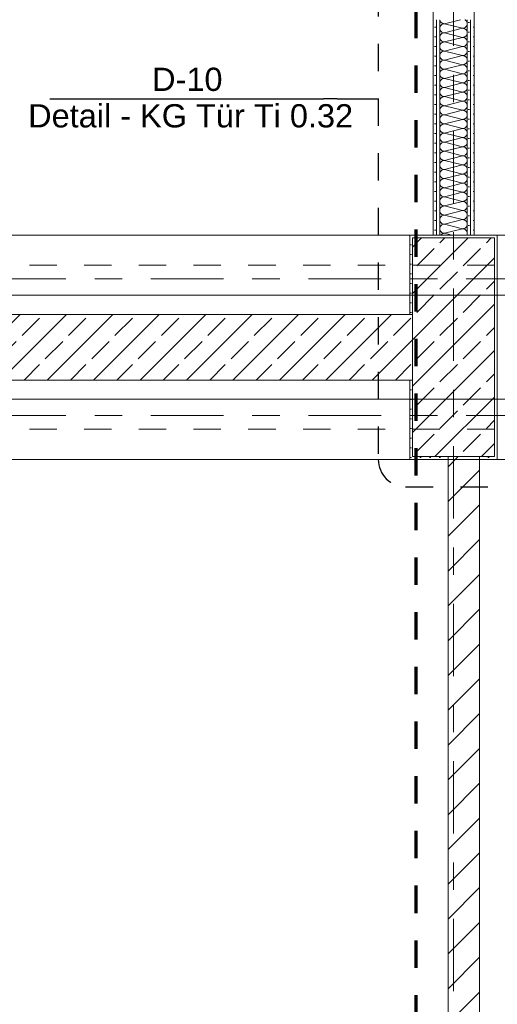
# Model space of a CAD drawing. Header units: metres. Extents: x -3.6 to 84.5, y -11 to 16.8.
# Tile 17 of 34: x 31.3 to 33.1, y 3.2 to 6.8. Entities that reach past the tile are written whole.
import ezdxf

# ---------------------------------------------------------------- set-up
doc = ezdxf.new("R2010")
doc.units = ezdxf.units.M
doc.header["$MEASUREMENT"] = 0
for name, pattern in [('Achse', [0.2, 0.1, -0.05, 0, -0.05]), ('Punktlinie eng', [0.0375, 0.0125, -0.025]), ('Strichlinie doppelt', [0.546806, 0.264583, -0.105833, 0.070556, -0.105833]), ('Strichlinie eng', [0.115, 0.075, -0.04]), ('Wipeout_Contour', [1, 0, -1])]:
    doc.linetypes.add(name, pattern=pattern)
for name, color, linetype in [('208 - Marker.Detail', 7, 'Continuous'), ('301 - Elemente.Linie', 7, 'Continuous'), ('451 - Universal.Achsen Raster', 7, 'Continuous'), ('605 - Struktur.Wand Innen', 7, 'Continuous'), ('607 - Struktur.Stütze', 7, 'Continuous'), ('608 - Struktur.Träger', 7, 'Continuous'), ('Neubau_606 - Struktur.Wand Innen Ausbau', 7, 'Continuous')]:
    doc.layers.add(name, color=color, linetype=linetype)
doc.styles.add('ERSTELLTER_STIL_2', font='txt')
pattern_1 = [(45, (0, 0), (-0.0848528, 0.0848528), []), (45, (-0.04243, 0.04243), (-0.0848528, 0.0848528), [0.09, -0.03])]
pattern_2 = [(45, (0, 0), (-0.01767767, 0.01767767), [0, -0.025])]

# ---------------------------------------------------------------- blocks, each defined once
blk = doc.blocks.new('*X1')
at = {"layer": 'Neubau_606 - Struktur.Wand Innen Ausbau', "color": 7, "linetype": 'Continuous', "lineweight": 5}
for p, q in [((32.8802, 6.798), (32.8803, 6.7967)), ((32.8803, 6.7967), (32.8813, 6.7936)), ((32.8813, 6.773), (32.8803, 6.7699)), ((32.8813, 6.7936), (32.8828, 6.7907)), ((32.8828, 6.7759), (32.8813, 6.773)), ((32.8828, 6.7907), (32.8849, 6.7882)), ((32.8849, 6.7785), (32.8828, 6.7759)), ((32.8849, 6.7882), (32.8874, 6.7861)), ((32.8874, 6.7805), (32.8849, 6.7785)), ((32.8874, 6.7861), (32.8903, 6.7846)), ((32.8903, 6.7821), (32.8874, 6.7805)), ((32.8903, 6.7846), (32.8934, 6.7837)), ((32.8934, 6.783), (32.8903, 6.7821)), ((32.8934, 6.7837), (32.8967, 6.7833)), ((32.8967, 6.7833), (32.8934, 6.783)), ((32.9553, 6.798), (32.8967, 6.7833)), ((32.9633, 6.7667), (32.8967, 6.7833)), ((32.9726, 6.7972), (32.9711, 6.798)), ((32.9751, 6.7951), (32.9726, 6.7972)), ((32.9726, 6.7695), (32.9751, 6.7715)), ((32.9772, 6.7926), (32.9751, 6.7951)), ((32.9751, 6.7715), (32.9772, 6.7741)), ((32.9787, 6.7897), (32.9772, 6.7926)), ((32.9772, 6.7741), (32.9787, 6.777)), ((32.9797, 6.7866), (32.9787, 6.7897)), ((32.9787, 6.777), (32.9797, 6.7801)), ((32.98, 6.7833), (32.9797, 6.7866)), ((32.9797, 6.7801), (32.98, 6.7833)), ((32.8803, 6.7699), (32.88, 6.7667)), ((32.88, 6.7667), (32.8803, 6.7634)), ((32.8803, 6.7366), (32.88, 6.7333)), ((32.8803, 6.7634), (32.8813, 6.7603)), ((32.8813, 6.7397), (32.8803, 6.7366)), ((32.8813, 6.7603), (32.8828, 6.7574)), ((32.8828, 6.7426), (32.8813, 6.7397)), ((32.8828, 6.7574), (32.8849, 6.7549)), ((32.8849, 6.7451), (32.8828, 6.7426)), ((32.8849, 6.7549), (32.8874, 6.7528)), ((32.8874, 6.7472), (32.8849, 6.7451)), ((32.8874, 6.7528), (32.8903, 6.7513)), ((32.8903, 6.7487), (32.8874, 6.7472)), ((32.8903, 6.7513), (32.8934, 6.7503)), ((32.8934, 6.7497), (32.8903, 6.7487)), ((32.8934, 6.7503), (32.8967, 6.75)), ((32.8967, 6.75), (32.8934, 6.7497)), ((32.9633, 6.7667), (32.8967, 6.75)), ((32.9633, 6.7333), (32.8967, 6.75)), ((32.9633, 6.7667), (32.9666, 6.767)), ((32.9666, 6.7663), (32.9633, 6.7667)), ((32.9666, 6.767), (32.9697, 6.7679)), ((32.9697, 6.7654), (32.9666, 6.7663)), ((32.9666, 6.7337), (32.9697, 6.7346)), ((32.9697, 6.7679), (32.9726, 6.7695)), ((32.9726, 6.7639), (32.9697, 6.7654)), ((32.9697, 6.7346), (32.9726, 6.7361)), ((32.9751, 6.7618), (32.9726, 6.7639)), ((32.9726, 6.7361), (32.9751, 6.7382)), ((32.9772, 6.7593), (32.9751, 6.7618)), ((32.9751, 6.7382), (32.9772, 6.7407)), ((32.9787, 6.7564), (32.9772, 6.7593)), ((32.9772, 6.7407), (32.9787, 6.7436)), ((32.9797, 6.7533), (32.9787, 6.7564)), ((32.9787, 6.7436), (32.9797, 6.7467)), ((32.98, 6.75), (32.9797, 6.7533)), ((32.9797, 6.7467), (32.98, 6.75)), ((32.88, 6.7333), (32.8803, 6.7301)), ((32.8803, 6.7033), (32.88, 6.7)), ((32.88, 6.7), (32.8803, 6.6967)), ((32.8803, 6.7301), (32.8813, 6.727)), ((32.8813, 6.7064), (32.8803, 6.7033)), ((32.8813, 6.727), (32.8828, 6.7241)), ((32.8828, 6.7093), (32.8813, 6.7064)), ((32.8828, 6.7241), (32.8849, 6.7215)), ((32.8849, 6.7118), (32.8828, 6.7093)), ((32.8849, 6.7215), (32.8874, 6.7195)), ((32.8874, 6.7139), (32.8849, 6.7118)), ((32.8874, 6.7195), (32.8903, 6.7179)), ((32.8903, 6.7154), (32.8874, 6.7139)), ((32.8903, 6.7179), (32.8934, 6.717)), ((32.8934, 6.7163), (32.8903, 6.7154)), ((32.8934, 6.717), (32.8967, 6.7167)), ((32.8967, 6.7167), (32.8934, 6.7163)), ((32.9633, 6.7333), (32.8967, 6.7167)), ((32.9633, 6.7), (32.8967, 6.7167)), ((32.9633, 6.7), (32.8967, 6.6833)), ((32.9633, 6.7333), (32.9666, 6.7337)), ((32.9666, 6.733), (32.9633, 6.7333)), ((32.9633, 6.7), (32.9666, 6.7003)), ((32.9666, 6.6997), (32.9633, 6.7)), ((32.9697, 6.7321), (32.9666, 6.733)), ((32.9666, 6.7003), (32.9697, 6.7013)), ((32.9697, 6.6987), (32.9666, 6.6997)), ((32.9726, 6.7305), (32.9697, 6.7321)), ((32.9697, 6.7013), (32.9726, 6.7028)), ((32.9726, 6.6972), (32.9697, 6.6987)), ((32.9751, 6.7285), (32.9726, 6.7305)), ((32.9726, 6.7028), (32.9751, 6.7049)), ((32.9772, 6.7259), (32.9751, 6.7285)), ((32.9751, 6.7049), (32.9772, 6.7074)), ((32.9787, 6.723), (32.9772, 6.7259)), ((32.9772, 6.7074), (32.9787, 6.7103)), ((32.9797, 6.7199), (32.9787, 6.723)), ((32.9787, 6.7103), (32.9797, 6.7134)), ((32.98, 6.7167), (32.9797, 6.7199)), ((32.9797, 6.7134), (32.98, 6.7167)), ((32.8803, 6.6699), (32.88, 6.6667)), ((32.88, 6.6667), (32.8803, 6.6634)), ((32.8803, 6.6967), (32.8813, 6.6936)), ((32.8813, 6.673), (32.8803, 6.6699)), ((32.8803, 6.6634), (32.8813, 6.6603)), ((32.8813, 6.6936), (32.8828, 6.6907)), ((32.8828, 6.6759), (32.8813, 6.673)), ((32.8828, 6.6907), (32.8849, 6.6882)), ((32.8849, 6.6785), (32.8828, 6.6759)), ((32.8849, 6.6882), (32.8874, 6.6861)), ((32.8874, 6.6805), (32.8849, 6.6785)), ((32.8874, 6.6861), (32.8903, 6.6846)), ((32.8903, 6.6821), (32.8874, 6.6805)), ((32.8903, 6.6846), (32.8934, 6.6837)), ((32.8934, 6.683), (32.8903, 6.6821)), ((32.8934, 6.6837), (32.8967, 6.6833)), ((32.8967, 6.6833), (32.8934, 6.683)), ((32.9633, 6.6667), (32.8967, 6.6833)), ((32.9633, 6.6667), (32.8967, 6.65)), ((32.9633, 6.6667), (32.9666, 6.667)), ((32.9666, 6.6663), (32.9633, 6.6667)), ((32.9666, 6.667), (32.9697, 6.6679)), ((32.9697, 6.6654), (32.9666, 6.6663)), ((32.9697, 6.6679), (32.9726, 6.6695)), ((32.9726, 6.6639), (32.9697, 6.6654)), ((32.9751, 6.6951), (32.9726, 6.6972)), ((32.9726, 6.6695), (32.9751, 6.6715)), ((32.9751, 6.6618), (32.9726, 6.6639)), ((32.9772, 6.6926), (32.9751, 6.6951)), ((32.9751, 6.6715), (32.9772, 6.6741)), ((32.9787, 6.6897), (32.9772, 6.6926)), ((32.9772, 6.6741), (32.9787, 6.677)), ((32.9797, 6.6866), (32.9787, 6.6897)), ((32.9787, 6.677), (32.9797, 6.6801)), ((32.98, 6.6833), (32.9797, 6.6866)), ((32.9797, 6.6801), (32.98, 6.6833)), ((32.8803, 6.6366), (32.88, 6.6333)), ((32.88, 6.6333), (32.8803, 6.6301)), ((32.8813, 6.6397), (32.8803, 6.6366)), ((32.8803, 6.6301), (32.8813, 6.627)), ((32.8813, 6.6603), (32.8828, 6.6574)), ((32.8828, 6.6426), (32.8813, 6.6397)), ((32.8813, 6.627), (32.8828, 6.6241)), ((32.8828, 6.6574), (32.8849, 6.6549)), ((32.8849, 6.6451), (32.8828, 6.6426)), ((32.8849, 6.6549), (32.8874, 6.6528)), ((32.8874, 6.6472), (32.8849, 6.6451)), ((32.8874, 6.6528), (32.8903, 6.6513)), ((32.8903, 6.6487), (32.8874, 6.6472)), ((32.8903, 6.6513), (32.8934, 6.6503)), ((32.8934, 6.6497), (32.8903, 6.6487)), ((32.8934, 6.6503), (32.8967, 6.65)), ((32.8967, 6.65), (32.8934, 6.6497)), ((32.9633, 6.6333), (32.8967, 6.65)), ((32.9633, 6.6333), (32.8967, 6.6167)), ((32.9633, 6.6333), (32.9666, 6.6337)), ((32.9666, 6.633), (32.9633, 6.6333)), ((32.9666, 6.6337), (32.9697, 6.6346)), ((32.9697, 6.6321), (32.9666, 6.633)), ((32.9697, 6.6346), (32.9726, 6.6361)), ((32.9726, 6.6305), (32.9697, 6.6321)), ((32.9726, 6.6361), (32.9751, 6.6382)), ((32.9751, 6.6285), (32.9726, 6.6305)), ((32.9772, 6.6593), (32.9751, 6.6618)), ((32.9751, 6.6382), (32.9772, 6.6407)), ((32.9772, 6.6259), (32.9751, 6.6285)), ((32.9787, 6.6564), (32.9772, 6.6593)), ((32.9772, 6.6407), (32.9787, 6.6436)), ((32.9797, 6.6533), (32.9787, 6.6564)), ((32.9787, 6.6436), (32.9797, 6.6467)), ((32.98, 6.65), (32.9797, 6.6533)), ((32.9797, 6.6467), (32.98, 6.65)), ((32.8803, 6.6033), (32.88, 6.6)), ((32.88, 6.6), (32.8803, 6.5967)), ((32.8813, 6.6064), (32.8803, 6.6033)), ((32.8803, 6.5967), (32.8813, 6.5936)), ((32.8828, 6.6093), (32.8813, 6.6064)), ((32.8813, 6.5936), (32.8828, 6.5907)), ((32.8828, 6.6241), (32.8849, 6.6215)), ((32.8849, 6.6118), (32.8828, 6.6093)), ((32.8828, 6.5907), (32.8849, 6.5882)), ((32.8849, 6.6215), (32.8874, 6.6195)), ((32.8874, 6.6139), (32.8849, 6.6118)), ((32.8874, 6.6195), (32.8903, 6.6179)), ((32.8903, 6.6154), (32.8874, 6.6139)), ((32.8903, 6.6179), (32.8934, 6.617)), ((32.8934, 6.6163), (32.8903, 6.6154)), ((32.8934, 6.617), (32.8967, 6.6167)), ((32.8967, 6.6167), (32.8934, 6.6163)), ((32.9633, 6.6), (32.8967, 6.6167)), ((32.9633, 6.6), (32.8967, 6.5833)), ((32.9633, 6.6), (32.9666, 6.6003)), ((32.9666, 6.5997), (32.9633, 6.6)), ((32.9666, 6.6003), (32.9697, 6.6013)), ((32.9697, 6.5987), (32.9666, 6.5997)), ((32.9697, 6.6013), (32.9726, 6.6028)), ((32.9726, 6.5972), (32.9697, 6.5987)), ((32.9726, 6.6028), (32.9751, 6.6049)), ((32.9751, 6.5951), (32.9726, 6.5972)), ((32.9751, 6.6049), (32.9772, 6.6074)), ((32.9772, 6.5926), (32.9751, 6.5951)), ((32.9787, 6.623), (32.9772, 6.6259)), ((32.9772, 6.6074), (32.9787, 6.6103)), ((32.9787, 6.5897), (32.9772, 6.5926)), ((32.9797, 6.6199), (32.9787, 6.623)), ((32.9787, 6.6103), (32.9797, 6.6134)), ((32.98, 6.6167), (32.9797, 6.6199)), ((32.9797, 6.6134), (32.98, 6.6167)), ((32.8803, 6.5699), (32.88, 6.5667)), ((32.88, 6.5667), (32.8803, 6.5634)), ((32.8813, 6.573), (32.8803, 6.5699)), ((32.8803, 6.5634), (32.8813, 6.5603)), ((32.8828, 6.5759), (32.8813, 6.573)), ((32.8813, 6.5603), (32.8828, 6.5574)), ((32.8849, 6.5785), (32.8828, 6.5759)), ((32.8828, 6.5574), (32.8849, 6.5549)), ((32.8849, 6.5882), (32.8874, 6.5861)), ((32.8874, 6.5805), (32.8849, 6.5785)), ((32.8849, 6.5549), (32.8874, 6.5528)), ((32.8874, 6.5861), (32.8903, 6.5846)), ((32.8903, 6.5821), (32.8874, 6.5805)), ((32.8903, 6.5846), (32.8934, 6.5837)), ((32.8934, 6.583), (32.8903, 6.5821)), ((32.8934, 6.5837), (32.8967, 6.5833)), ((32.8967, 6.5833), (32.8934, 6.583)), ((32.9633, 6.5667), (32.8967, 6.5833)), ((32.9633, 6.5667), (32.8967, 6.55)), ((32.9633, 6.5667), (32.9666, 6.567)), ((32.9666, 6.5663), (32.9633, 6.5667)), ((32.9666, 6.567), (32.9697, 6.5679)), ((32.9697, 6.5654), (32.9666, 6.5663)), ((32.9697, 6.5679), (32.9726, 6.5695)), ((32.9726, 6.5639), (32.9697, 6.5654)), ((32.9726, 6.5695), (32.9751, 6.5715)), ((32.9751, 6.5618), (32.9726, 6.5639)), ((32.9751, 6.5715), (32.9772, 6.5741)), ((32.9772, 6.5593), (32.9751, 6.5618)), ((32.9772, 6.5741), (32.9787, 6.577)), ((32.9787, 6.5564), (32.9772, 6.5593)), ((32.9797, 6.5866), (32.9787, 6.5897)), ((32.9787, 6.577), (32.9797, 6.5801)), ((32.9797, 6.5533), (32.9787, 6.5564)), ((32.98, 6.5833), (32.9797, 6.5866)), ((32.9797, 6.5801), (32.98, 6.5833)), ((32.8803, 6.5366), (32.88, 6.5333)), ((32.88, 6.5333), (32.8803, 6.5301)), ((32.8813, 6.5397), (32.8803, 6.5366)), ((32.8803, 6.5301), (32.8813, 6.527)), ((32.8828, 6.5426), (32.8813, 6.5397)), ((32.8813, 6.527), (32.8828, 6.5241)), ((32.8849, 6.5451), (32.8828, 6.5426)), ((32.8828, 6.5241), (32.8849, 6.5215)), ((32.8874, 6.5472), (32.8849, 6.5451)), ((32.8849, 6.5215), (32.8874, 6.5195)), ((32.8874, 6.5528), (32.8903, 6.5513)), ((32.8903, 6.5487), (32.8874, 6.5472)), ((32.8874, 6.5195), (32.8903, 6.5179)), ((32.8903, 6.5513), (32.8934, 6.5503)), ((32.8934, 6.5497), (32.8903, 6.5487)), ((32.8934, 6.5503), (32.8967, 6.55)), ((32.8967, 6.55), (32.8934, 6.5497)), ((32.9633, 6.5333), (32.8967, 6.55)), ((32.9633, 6.5333), (32.8967, 6.5167)), ((32.9633, 6.5333), (32.9666, 6.5337)), ((32.9666, 6.533), (32.9633, 6.5333)), ((32.9666, 6.5337), (32.9697, 6.5346)), ((32.9697, 6.5321), (32.9666, 6.533)), ((32.9697, 6.5346), (32.9726, 6.5361)), ((32.9726, 6.5305), (32.9697, 6.5321)), ((32.9726, 6.5361), (32.9751, 6.5382)), ((32.9751, 6.5285), (32.9726, 6.5305)), ((32.9751, 6.5382), (32.9772, 6.5407)), ((32.9772, 6.5259), (32.9751, 6.5285)), ((32.9772, 6.5407), (32.9787, 6.5436)), ((32.9787, 6.523), (32.9772, 6.5259)), ((32.9787, 6.5436), (32.9797, 6.5467)), ((32.9797, 6.5199), (32.9787, 6.523)), ((32.98, 6.55), (32.9797, 6.5533)), ((32.9797, 6.5467), (32.98, 6.55)), ((32.98, 6.5167), (32.9797, 6.5199)), ((32.8803, 6.5033), (32.88, 6.5)), ((32.88, 6.5), (32.8803, 6.4967)), ((32.8813, 6.5064), (32.8803, 6.5033)), ((32.8803, 6.4967), (32.8813, 6.4936)), ((32.8828, 6.5093), (32.8813, 6.5064)), ((32.8813, 6.4936), (32.8828, 6.4907)), ((32.8849, 6.5118), (32.8828, 6.5093)), ((32.8828, 6.4907), (32.8849, 6.4882)), ((32.8874, 6.5139), (32.8849, 6.5118)), ((32.8849, 6.4882), (32.8874, 6.4861)), ((32.8903, 6.5154), (32.8874, 6.5139)), ((32.8874, 6.4861), (32.8903, 6.4846)), ((32.8903, 6.4821), (32.8874, 6.4805)), ((32.8903, 6.5179), (32.8934, 6.517)), ((32.8934, 6.5163), (32.8903, 6.5154)), ((32.8903, 6.4846), (32.8934, 6.4837)), ((32.8934, 6.483), (32.8903, 6.4821)), ((32.8934, 6.517), (32.8967, 6.5167)), ((32.8967, 6.5167), (32.8934, 6.5163)), ((32.8934, 6.4837), (32.8967, 6.4833)), ((32.8967, 6.4833), (32.8934, 6.483)), ((32.9633, 6.5), (32.8967, 6.5167)), ((32.9633, 6.5), (32.8967, 6.4833)), ((32.9633, 6.4667), (32.8967, 6.4833)), ((32.9633, 6.5), (32.9666, 6.5003)), ((32.9666, 6.4997), (32.9633, 6.5)), ((32.9666, 6.5003), (32.9697, 6.5013)), ((32.9697, 6.4987), (32.9666, 6.4997)), ((32.9697, 6.5013), (32.9726, 6.5028)), ((32.9726, 6.4972), (32.9697, 6.4987)), ((32.9726, 6.5028), (32.9751, 6.5049)), ((32.9751, 6.4951), (32.9726, 6.4972)), ((32.9751, 6.5049), (32.9772, 6.5074)), ((32.9772, 6.4926), (32.9751, 6.4951)), ((32.9772, 6.5074), (32.9787, 6.5103)), ((32.9787, 6.4897), (32.9772, 6.4926)), ((32.9787, 6.5103), (32.9797, 6.5134)), ((32.9797, 6.4866), (32.9787, 6.4897)), ((32.9797, 6.5134), (32.98, 6.5167)), ((32.98, 6.4833), (32.9797, 6.4866)), ((32.9797, 6.4801), (32.98, 6.4833)), ((32.8803, 6.4699), (32.88, 6.4667)), ((32.88, 6.4667), (32.8803, 6.4634)), ((32.8813, 6.473), (32.8803, 6.4699)), ((32.8803, 6.4634), (32.8813, 6.4603)), ((32.8828, 6.4759), (32.8813, 6.473)), ((32.8813, 6.4603), (32.8828, 6.4574)), ((32.8849, 6.4785), (32.8828, 6.4759)), ((32.8828, 6.4574), (32.8849, 6.4549)), ((32.8874, 6.4805), (32.8849, 6.4785)), ((32.8849, 6.4549), (32.8874, 6.4528)), ((32.8874, 6.4472), (32.8849, 6.4451)), ((32.8874, 6.4528), (32.8903, 6.4513)), ((32.8903, 6.4487), (32.8874, 6.4472)), ((32.8903, 6.4513), (32.8934, 6.4503)), ((32.8934, 6.4497), (32.8903, 6.4487)), ((32.8934, 6.4503), (32.8967, 6.45)), ((32.8967, 6.45), (32.8934, 6.4497)), ((32.9633, 6.4667), (32.8967, 6.45)), ((32.9633, 6.4333), (32.8967, 6.45)), ((32.9633, 6.4667), (32.9666, 6.467)), ((32.9666, 6.4663), (32.9633, 6.4667)), ((32.9666, 6.467), (32.9697, 6.4679)), ((32.9697, 6.4654), (32.9666, 6.4663)), ((32.9697, 6.4679), (32.9726, 6.4695)), ((32.9726, 6.4639), (32.9697, 6.4654)), ((32.9726, 6.4695), (32.9751, 6.4715)), ((32.9751, 6.4618), (32.9726, 6.4639)), ((32.9751, 6.4715), (32.9772, 6.4741)), ((32.9772, 6.4593), (32.9751, 6.4618)), ((32.9772, 6.4741), (32.9787, 6.477)), ((32.9787, 6.4564), (32.9772, 6.4593)), ((32.9787, 6.477), (32.9797, 6.4801)), ((32.9797, 6.4533), (32.9787, 6.4564)), ((32.9787, 6.4436), (32.9797, 6.4467)), ((32.98, 6.45), (32.9797, 6.4533)), ((32.9797, 6.4467), (32.98, 6.45)), ((32.8803, 6.4366), (32.88, 6.4333)), ((32.88, 6.4333), (32.8803, 6.4301)), ((32.8813, 6.4397), (32.8803, 6.4366)), ((32.8803, 6.4301), (32.8813, 6.427)), ((32.8828, 6.4426), (32.8813, 6.4397)), ((32.8813, 6.427), (32.8828, 6.4241)), ((32.8849, 6.4451), (32.8828, 6.4426)), ((32.8828, 6.4241), (32.8849, 6.4215)), ((32.8849, 6.4118), (32.8828, 6.4093)), ((32.8849, 6.4215), (32.8874, 6.4195)), ((32.8874, 6.4139), (32.8849, 6.4118)), ((32.8874, 6.4195), (32.8903, 6.4179)), ((32.8903, 6.4154), (32.8874, 6.4139)), ((32.8903, 6.4179), (32.8934, 6.417)), ((32.8934, 6.4163), (32.8903, 6.4154)), ((32.8934, 6.417), (32.8967, 6.4167)), ((32.8967, 6.4167), (32.8934, 6.4163)), ((32.9633, 6.4333), (32.8967, 6.4167)), ((32.9633, 6.4), (32.8967, 6.4167)), ((32.9633, 6.4333), (32.9666, 6.4337)), ((32.9666, 6.433), (32.9633, 6.4333)), ((32.9666, 6.4337), (32.9697, 6.4346)), ((32.9697, 6.4321), (32.9666, 6.433)), ((32.9697, 6.4346), (32.9726, 6.4361)), ((32.9726, 6.4305), (32.9697, 6.4321)), ((32.9726, 6.4361), (32.9751, 6.4382)), ((32.9751, 6.4285), (32.9726, 6.4305)), ((32.9751, 6.4382), (32.9772, 6.4407)), ((32.9772, 6.4259), (32.9751, 6.4285)), ((32.9772, 6.4407), (32.9787, 6.4436)), ((32.9787, 6.423), (32.9772, 6.4259)), ((32.9772, 6.4074), (32.9787, 6.4103)), ((32.9797, 6.4199), (32.9787, 6.423)), ((32.9787, 6.4103), (32.9797, 6.4134)), ((32.98, 6.4167), (32.9797, 6.4199)), ((32.9797, 6.4134), (32.98, 6.4167)), ((32.8803, 6.4033), (32.88, 6.4)), ((32.88, 6.4), (32.8803, 6.3967)), ((32.8813, 6.4064), (32.8803, 6.4033)), ((32.8803, 6.3967), (32.8813, 6.3936)), ((32.8828, 6.4093), (32.8813, 6.4064)), ((32.8813, 6.3936), (32.8828, 6.3907)), ((32.8828, 6.3759), (32.8813, 6.373)), ((32.8828, 6.3907), (32.8849, 6.3882)), ((32.8849, 6.3785), (32.8828, 6.3759)), ((32.8849, 6.3882), (32.8874, 6.3861)), ((32.8874, 6.3805), (32.8849, 6.3785)), ((32.8874, 6.3861), (32.8903, 6.3846)), ((32.8903, 6.3821), (32.8874, 6.3805)), ((32.8903, 6.3846), (32.8934, 6.3837)), ((32.8934, 6.383), (32.8903, 6.3821)), ((32.8934, 6.3837), (32.8967, 6.3833)), ((32.8967, 6.3833), (32.8934, 6.383)), ((32.9633, 6.4), (32.8967, 6.3833)), ((32.9633, 6.3667), (32.8967, 6.3833)), ((32.9633, 6.4), (32.9666, 6.4003)), ((32.9666, 6.3997), (32.9633, 6.4)), ((32.9666, 6.4003), (32.9697, 6.4013)), ((32.9697, 6.3987), (32.9666, 6.3997)), ((32.9697, 6.4013), (32.9726, 6.4028)), ((32.9726, 6.3972), (32.9697, 6.3987)), ((32.9726, 6.4028), (32.9751, 6.4049)), ((32.9751, 6.3951), (32.9726, 6.3972)), ((32.9751, 6.4049), (32.9772, 6.4074)), ((32.9772, 6.3926), (32.9751, 6.3951)), ((32.9751, 6.3715), (32.9772, 6.3741)), ((32.9787, 6.3897), (32.9772, 6.3926)), ((32.9772, 6.3741), (32.9787, 6.377)), ((32.9797, 6.3866), (32.9787, 6.3897)), ((32.9787, 6.377), (32.9797, 6.3801)), ((32.98, 6.3833), (32.9797, 6.3866)), ((32.9797, 6.3801), (32.98, 6.3833)), ((32.8803, 6.3699), (32.88, 6.3667)), ((32.88, 6.3667), (32.8803, 6.3634)), ((32.8813, 6.373), (32.8803, 6.3699)), ((32.8803, 6.3634), (32.8813, 6.3603)), ((32.8813, 6.3397), (32.8803, 6.3366)), ((32.8813, 6.3603), (32.8828, 6.3574)), ((32.8828, 6.3426), (32.8813, 6.3397)), ((32.8828, 6.3574), (32.8849, 6.3549)), ((32.8849, 6.3451), (32.8828, 6.3426)), ((32.8849, 6.3549), (32.8874, 6.3528)), ((32.8874, 6.3472), (32.8849, 6.3451)), ((32.8874, 6.3528), (32.8903, 6.3513)), ((32.8903, 6.3487), (32.8874, 6.3472)), ((32.8903, 6.3513), (32.8934, 6.3503)), ((32.8934, 6.3497), (32.8903, 6.3487)), ((32.8934, 6.3503), (32.8967, 6.35)), ((32.8967, 6.35), (32.8934, 6.3497)), ((32.9633, 6.3667), (32.8967, 6.35)), ((32.9633, 6.3333), (32.8967, 6.35)), ((32.9633, 6.3667), (32.9666, 6.367)), ((32.9666, 6.3663), (32.9633, 6.3667)), ((32.9666, 6.367), (32.9697, 6.3679)), ((32.9697, 6.3654), (32.9666, 6.3663)), ((32.9697, 6.3679), (32.9726, 6.3695)), ((32.9726, 6.3639), (32.9697, 6.3654)), ((32.9726, 6.3695), (32.9751, 6.3715)), ((32.9751, 6.3618), (32.9726, 6.3639)), ((32.9726, 6.3361), (32.9751, 6.3382)), ((32.9772, 6.3593), (32.9751, 6.3618)), ((32.9751, 6.3382), (32.9772, 6.3407)), ((32.9787, 6.3564), (32.9772, 6.3593)), ((32.9772, 6.3407), (32.9787, 6.3436)), ((32.9797, 6.3533), (32.9787, 6.3564)), ((32.9787, 6.3436), (32.9797, 6.3467)), ((32.98, 6.35), (32.9797, 6.3533)), ((32.9797, 6.3467), (32.98, 6.35)), ((32.8803, 6.3366), (32.88, 6.3333)), ((32.88, 6.3333), (32.8803, 6.3301)), ((32.8803, 6.3033), (32.88, 6.3)), ((32.8803, 6.3301), (32.8813, 6.327)), ((32.8813, 6.3064), (32.8803, 6.3033)), ((32.8813, 6.327), (32.8828, 6.3241)), ((32.8828, 6.3093), (32.8813, 6.3064)), ((32.8828, 6.3241), (32.8849, 6.3215)), ((32.8849, 6.3118), (32.8828, 6.3093)), ((32.8849, 6.3215), (32.8874, 6.3195)), ((32.8874, 6.3139), (32.8849, 6.3118)), ((32.8874, 6.3195), (32.8903, 6.3179)), ((32.8903, 6.3154), (32.8874, 6.3139)), ((32.8903, 6.3179), (32.8934, 6.317)), ((32.8934, 6.3163), (32.8903, 6.3154)), ((32.8934, 6.317), (32.8967, 6.3167)), ((32.8967, 6.3167), (32.8934, 6.3163)), ((32.9633, 6.3333), (32.8967, 6.3167)), ((32.9633, 6.3), (32.8967, 6.3167)), ((32.9633, 6.3333), (32.9666, 6.3337)), ((32.9666, 6.333), (32.9633, 6.3333)), ((32.9666, 6.3337), (32.9697, 6.3346)), ((32.9697, 6.3321), (32.9666, 6.333)), ((32.9697, 6.3346), (32.9726, 6.3361)), ((32.9726, 6.3305), (32.9697, 6.3321)), ((32.9697, 6.3013), (32.9726, 6.3028)), ((32.9751, 6.3285), (32.9726, 6.3305)), ((32.9726, 6.3028), (32.9751, 6.3049)), ((32.9772, 6.3259), (32.9751, 6.3285)), ((32.9751, 6.3049), (32.9772, 6.3074)), ((32.9787, 6.323), (32.9772, 6.3259)), ((32.9772, 6.3074), (32.9787, 6.3103)), ((32.9797, 6.3199), (32.9787, 6.323)), ((32.9787, 6.3103), (32.9797, 6.3134)), ((32.98, 6.3167), (32.9797, 6.3199)), ((32.9797, 6.3134), (32.98, 6.3167)), ((32.88, 6.3), (32.8803, 6.2967)), ((32.8803, 6.2699), (32.88, 6.2667)), ((32.88, 6.2667), (32.8803, 6.2634)), ((32.8803, 6.2967), (32.8813, 6.2936)), ((32.8813, 6.273), (32.8803, 6.2699)), ((32.8813, 6.2936), (32.8828, 6.2907)), ((32.8828, 6.2759), (32.8813, 6.273)), ((32.8828, 6.2907), (32.8849, 6.2882)), ((32.8849, 6.2785), (32.8828, 6.2759)), ((32.8849, 6.2882), (32.8874, 6.2861)), ((32.8874, 6.2805), (32.8849, 6.2785)), ((32.8874, 6.2861), (32.8903, 6.2846)), ((32.8903, 6.2821), (32.8874, 6.2805)), ((32.8903, 6.2846), (32.8934, 6.2837)), ((32.8934, 6.283), (32.8903, 6.2821)), ((32.8934, 6.2837), (32.8967, 6.2833)), ((32.8967, 6.2833), (32.8934, 6.283)), ((32.9633, 6.3), (32.8967, 6.2833)), ((32.9633, 6.2667), (32.8967, 6.2833)), ((32.9633, 6.2667), (32.8967, 6.25)), ((32.9633, 6.3), (32.9666, 6.3003)), ((32.9666, 6.2997), (32.9633, 6.3)), ((32.9633, 6.2667), (32.9666, 6.267)), ((32.9666, 6.2663), (32.9633, 6.2667)), ((32.9666, 6.3003), (32.9697, 6.3013)), ((32.9697, 6.2987), (32.9666, 6.2997)), ((32.9666, 6.267), (32.9697, 6.2679)), ((32.9697, 6.2654), (32.9666, 6.2663)), ((32.9726, 6.2972), (32.9697, 6.2987)), ((32.9697, 6.2679), (32.9726, 6.2695)), ((32.9751, 6.2951), (32.9726, 6.2972)), ((32.9726, 6.2695), (32.9751, 6.2715)), ((32.9772, 6.2926), (32.9751, 6.2951)), ((32.9751, 6.2715), (32.9772, 6.2741)), ((32.9787, 6.2897), (32.9772, 6.2926)), ((32.9772, 6.2741), (32.9787, 6.277)), ((32.9797, 6.2866), (32.9787, 6.2897)), ((32.9787, 6.277), (32.9797, 6.2801)), ((32.98, 6.2833), (32.9797, 6.2866)), ((32.9797, 6.2801), (32.98, 6.2833)), ((32.8803, 6.2366), (32.88, 6.2333)), ((32.88, 6.2333), (32.8803, 6.2301)), ((32.8803, 6.2634), (32.8813, 6.2603)), ((32.8813, 6.2397), (32.8803, 6.2366)), ((32.8803, 6.2301), (32.8813, 6.227)), ((32.8813, 6.2603), (32.8828, 6.2574)), ((32.8828, 6.2426), (32.8813, 6.2397)), ((32.8828, 6.2574), (32.8849, 6.2549)), ((32.8849, 6.2451), (32.8828, 6.2426)), ((32.8849, 6.2549), (32.8874, 6.2528)), ((32.8874, 6.2472), (32.8849, 6.2451)), ((32.8874, 6.2528), (32.8903, 6.2513)), ((32.8903, 6.2487), (32.8874, 6.2472)), ((32.8903, 6.2513), (32.8934, 6.2503)), ((32.8934, 6.2497), (32.8903, 6.2487)), ((32.8934, 6.2503), (32.8967, 6.25)), ((32.8967, 6.25), (32.8934, 6.2497)), ((32.9633, 6.2333), (32.8967, 6.25)), ((32.9633, 6.2333), (32.8967, 6.2167)), ((32.9633, 6.2333), (32.9666, 6.2337)), ((32.9666, 6.233), (32.9633, 6.2333)), ((32.9666, 6.2337), (32.9697, 6.2346)), ((32.9697, 6.2321), (32.9666, 6.233)), ((32.9726, 6.2639), (32.9697, 6.2654)), ((32.9697, 6.2346), (32.9726, 6.2361)), ((32.9726, 6.2305), (32.9697, 6.2321)), ((32.9751, 6.2618), (32.9726, 6.2639)), ((32.9726, 6.2361), (32.9751, 6.2382)), ((32.9751, 6.2285), (32.9726, 6.2305)), ((32.9772, 6.2593), (32.9751, 6.2618)), ((32.9751, 6.2382), (32.9772, 6.2407)), ((32.9787, 6.2564), (32.9772, 6.2593)), ((32.9772, 6.2407), (32.9787, 6.2436)), ((32.9797, 6.2533), (32.9787, 6.2564)), ((32.9787, 6.2436), (32.9797, 6.2467)), ((32.98, 6.25), (32.9797, 6.2533)), ((32.9797, 6.2467), (32.98, 6.25)), ((32.8803, 6.2033), (32.88, 6.2)), ((32.88, 6.2), (32.8803, 6.1967)), ((32.8813, 6.2064), (32.8803, 6.2033)), ((32.8803, 6.1967), (32.8813, 6.1936)), ((32.8813, 6.227), (32.8828, 6.2241)), ((32.8828, 6.2093), (32.8813, 6.2064)), ((32.8828, 6.2241), (32.8849, 6.2215)), ((32.8849, 6.2118), (32.8828, 6.2093)), ((32.8849, 6.2215), (32.8874, 6.2195)), ((32.8874, 6.2139), (32.8849, 6.2118)), ((32.8874, 6.2195), (32.8903, 6.2179)), ((32.8903, 6.2154), (32.8874, 6.2139)), ((32.8903, 6.2179), (32.8934, 6.217)), ((32.8934, 6.2163), (32.8903, 6.2154)), ((32.8934, 6.217), (32.8967, 6.2167)), ((32.8967, 6.2167), (32.8934, 6.2163)), ((32.9633, 6.2), (32.8967, 6.2167)), ((32.9633, 6.2), (32.8967, 6.1833)), ((32.9633, 6.2), (32.9666, 6.2003)), ((32.9666, 6.1997), (32.9633, 6.2)), ((32.9666, 6.2003), (32.9697, 6.2013)), ((32.9697, 6.1987), (32.9666, 6.1997)), ((32.9697, 6.2013), (32.9726, 6.2028)), ((32.9726, 6.1972), (32.9697, 6.1987)), ((32.9726, 6.2028), (32.9751, 6.2049)), ((32.9751, 6.1951), (32.9726, 6.1972)), ((32.9772, 6.2259), (32.9751, 6.2285)), ((32.9751, 6.2049), (32.9772, 6.2074)), ((32.9772, 6.1926), (32.9751, 6.1951)), ((32.9787, 6.223), (32.9772, 6.2259)), ((32.9772, 6.2074), (32.9787, 6.2103)), ((32.9797, 6.2199), (32.9787, 6.223)), ((32.9787, 6.2103), (32.9797, 6.2134)), ((32.98, 6.2167), (32.9797, 6.2199)), ((32.9797, 6.2134), (32.98, 6.2167)), ((32.8803, 6.1699), (32.88, 6.1667)), ((32.88, 6.1667), (32.8803, 6.1634)), ((32.8813, 6.173), (32.8803, 6.1699)), ((32.8803, 6.1634), (32.8813, 6.1603)), ((32.8813, 6.1936), (32.8828, 6.1907)), ((32.8828, 6.1759), (32.8813, 6.173)), ((32.8813, 6.1603), (32.8828, 6.1574)), ((32.8828, 6.1907), (32.8849, 6.1882)), ((32.8849, 6.1785), (32.8828, 6.1759)), ((32.8849, 6.1882), (32.8874, 6.1861)), ((32.8874, 6.1805), (32.8849, 6.1785)), ((32.8874, 6.1861), (32.8903, 6.1846)), ((32.8903, 6.1821), (32.8874, 6.1805)), ((32.8903, 6.1846), (32.8934, 6.1837)), ((32.8934, 6.183), (32.8903, 6.1821)), ((32.8934, 6.1837), (32.8967, 6.1833)), ((32.8967, 6.1833), (32.8934, 6.183)), ((32.9633, 6.1667), (32.8967, 6.1833)), ((32.9633, 6.1667), (32.8967, 6.15)), ((32.9633, 6.1667), (32.9666, 6.167)), ((32.9666, 6.1663), (32.9633, 6.1667)), ((32.9666, 6.167), (32.9697, 6.1679)), ((32.9697, 6.1654), (32.9666, 6.1663)), ((32.9697, 6.1679), (32.9726, 6.1695)), ((32.9726, 6.1639), (32.9697, 6.1654)), ((32.9726, 6.1695), (32.9751, 6.1715)), ((32.9751, 6.1618), (32.9726, 6.1639)), ((32.9751, 6.1715), (32.9772, 6.1741)), ((32.9772, 6.1593), (32.9751, 6.1618)), ((32.9787, 6.1897), (32.9772, 6.1926)), ((32.9772, 6.1741), (32.9787, 6.177)), ((32.9787, 6.1564), (32.9772, 6.1593)), ((32.9797, 6.1866), (32.9787, 6.1897)), ((32.9787, 6.177), (32.9797, 6.1801)), ((32.98, 6.1833), (32.9797, 6.1866)), ((32.9797, 6.1801), (32.98, 6.1833)), ((32.8803, 6.1366), (32.88, 6.1333)), ((32.88, 6.1333), (32.8803, 6.1301)), ((32.8813, 6.1397), (32.8803, 6.1366)), ((32.8803, 6.1301), (32.8813, 6.127)), ((32.8828, 6.1426), (32.8813, 6.1397)), ((32.8813, 6.127), (32.8828, 6.1241)), ((32.8828, 6.1574), (32.8849, 6.1549)), ((32.8849, 6.1451), (32.8828, 6.1426)), ((32.8828, 6.1241), (32.8849, 6.1215)), ((32.8849, 6.1549), (32.8874, 6.1528)), ((32.8874, 6.1472), (32.8849, 6.1451)), ((32.8874, 6.1528), (32.8903, 6.1513)), ((32.8903, 6.1487), (32.8874, 6.1472)), ((32.8903, 6.1513), (32.8934, 6.1503)), ((32.8934, 6.1497), (32.8903, 6.1487)), ((32.8934, 6.1503), (32.8967, 6.15)), ((32.8967, 6.15), (32.8934, 6.1497)), ((32.9633, 6.1333), (32.8967, 6.15)), ((32.9633, 6.1333), (32.8967, 6.1167)), ((32.9633, 6.1333), (32.9666, 6.1337)), ((32.9666, 6.133), (32.9633, 6.1333)), ((32.9666, 6.1337), (32.9697, 6.1346)), ((32.9697, 6.1321), (32.9666, 6.133)), ((32.9697, 6.1346), (32.9726, 6.1361)), ((32.9726, 6.1305), (32.9697, 6.1321)), ((32.9726, 6.1361), (32.9751, 6.1382)), ((32.9751, 6.1285), (32.9726, 6.1305)), ((32.9751, 6.1382), (32.9772, 6.1407)), ((32.9772, 6.1259), (32.9751, 6.1285)), ((32.9772, 6.1407), (32.9787, 6.1436)), ((32.9787, 6.123), (32.9772, 6.1259)), ((32.9797, 6.1533), (32.9787, 6.1564)), ((32.9787, 6.1436), (32.9797, 6.1467)), ((32.9797, 6.1199), (32.9787, 6.123)), ((32.98, 6.15), (32.9797, 6.1533)), ((32.9797, 6.1467), (32.98, 6.15)), ((32.8803, 6.1033), (32.88, 6.1)), ((32.88, 6.1), (32.8803, 6.0967)), ((32.8813, 6.1064), (32.8803, 6.1033)), ((32.8803, 6.0967), (32.8813, 6.0936)), ((32.8828, 6.1093), (32.8813, 6.1064)), ((32.8813, 6.0936), (32.8828, 6.0907)), ((32.8849, 6.1118), (32.8828, 6.1093)), ((32.8828, 6.0907), (32.8849, 6.0882)), ((32.8849, 6.1215), (32.8874, 6.1195)), ((32.8874, 6.1139), (32.8849, 6.1118)), ((32.8849, 6.0882), (32.8874, 6.0861)), ((32.8874, 6.1195), (32.8903, 6.1179)), ((32.8903, 6.1154), (32.8874, 6.1139)), ((32.8874, 6.0861), (32.8903, 6.0846)), ((32.8903, 6.1179), (32.8934, 6.117)), ((32.8934, 6.1163), (32.8903, 6.1154)), ((32.8934, 6.117), (32.8967, 6.1167)), ((32.8967, 6.1167), (32.8934, 6.1163)), ((32.9633, 6.1), (32.8967, 6.1167)), ((32.9633, 6.1), (32.8967, 6.0833)), ((32.9633, 6.1), (32.9666, 6.1003)), ((32.9666, 6.0997), (32.9633, 6.1)), ((32.9666, 6.1003), (32.9697, 6.1013)), ((32.9697, 6.0987), (32.9666, 6.0997)), ((32.9697, 6.1013), (32.9726, 6.1028)), ((32.9726, 6.0972), (32.9697, 6.0987)), ((32.9726, 6.1028), (32.9751, 6.1049)), ((32.9751, 6.0951), (32.9726, 6.0972)), ((32.9751, 6.1049), (32.9772, 6.1074)), ((32.9772, 6.0926), (32.9751, 6.0951)), ((32.9772, 6.1074), (32.9787, 6.1103)), ((32.9787, 6.0897), (32.9772, 6.0926)), ((32.9787, 6.1103), (32.9797, 6.1134)), ((32.9797, 6.0866), (32.9787, 6.0897)), ((32.98, 6.1167), (32.9797, 6.1199)), ((32.9797, 6.1134), (32.98, 6.1167)), ((32.98, 6.0833), (32.9797, 6.0866)), ((32.8803, 6.0699), (32.88, 6.0667)), ((32.88, 6.0667), (32.8803, 6.0634)), ((32.8813, 6.073), (32.8803, 6.0699)), ((32.8803, 6.0634), (32.8813, 6.0603)), ((32.8828, 6.0759), (32.8813, 6.073)), ((32.8813, 6.0603), (32.8828, 6.0574)), ((32.8849, 6.0785), (32.8828, 6.0759)), ((32.8828, 6.0574), (32.8849, 6.0549)), ((32.8874, 6.0805), (32.8849, 6.0785)), ((32.8849, 6.0549), (32.8874, 6.0528)), ((32.8903, 6.0821), (32.8874, 6.0805)), ((32.8874, 6.0528), (32.8903, 6.0513)), ((32.8903, 6.0846), (32.8934, 6.0837)), ((32.8934, 6.083), (32.8903, 6.0821)), ((32.8903, 6.0513), (32.8934, 6.0503)), ((32.8934, 6.0837), (32.8967, 6.0833)), ((32.8967, 6.0833), (32.8934, 6.083)), ((32.8934, 6.0503), (32.8967, 6.05)), ((32.8967, 6.05), (32.8934, 6.0497)), ((32.9633, 6.0667), (32.8967, 6.0833)), ((32.9633, 6.0667), (32.8967, 6.05)), ((32.9633, 6.0333), (32.8967, 6.05)), ((32.9633, 6.0667), (32.9666, 6.067)), ((32.9666, 6.0663), (32.9633, 6.0667)), ((32.9666, 6.067), (32.9697, 6.0679)), ((32.9697, 6.0654), (32.9666, 6.0663)), ((32.9697, 6.0679), (32.9726, 6.0695)), ((32.9726, 6.0639), (32.9697, 6.0654)), ((32.9726, 6.0695), (32.9751, 6.0715)), ((32.9751, 6.0618), (32.9726, 6.0639)), ((32.9751, 6.0715), (32.9772, 6.0741)), ((32.9772, 6.0593), (32.9751, 6.0618)), ((32.9772, 6.0741), (32.9787, 6.077)), ((32.9787, 6.0564), (32.9772, 6.0593)), ((32.9787, 6.077), (32.9797, 6.0801)), ((32.9797, 6.0533), (32.9787, 6.0564)), ((32.9797, 6.0801), (32.98, 6.0833)), ((32.98, 6.05), (32.9797, 6.0533)), ((32.9797, 6.0467), (32.98, 6.05)), ((32.8803, 6.0366), (32.88, 6.0333)), ((32.88, 6.0333), (32.8803, 6.0301)), ((32.8813, 6.0397), (32.8803, 6.0366)), ((32.8803, 6.0301), (32.8813, 6.027)), ((32.8828, 6.0426), (32.8813, 6.0397)), ((32.8813, 6.027), (32.8828, 6.0241)), ((32.8849, 6.0451), (32.8828, 6.0426)), ((32.8828, 6.0241), (32.8849, 6.0215)), ((32.8874, 6.0472), (32.8849, 6.0451)), ((32.8849, 6.0215), (32.8874, 6.0195)), ((32.8903, 6.0487), (32.8874, 6.0472)), ((32.8874, 6.0195), (32.8903, 6.0179)), ((32.8903, 6.0154), (32.8874, 6.0139)), ((32.8934, 6.0497), (32.8903, 6.0487)), ((32.8903, 6.0179), (32.8934, 6.017)), ((32.8934, 6.0163), (32.8903, 6.0154)), ((32.8934, 6.017), (32.8967, 6.0167)), ((32.8967, 6.0167), (32.8934, 6.0163)), ((32.9633, 6.0333), (32.8967, 6.0167)), ((32.9234, 6.01), (32.8967, 6.0167)), ((32.9633, 6.0333), (32.9666, 6.0337)), ((32.9666, 6.033), (32.9633, 6.0333)), ((32.9666, 6.0337), (32.9697, 6.0346)), ((32.9697, 6.0321), (32.9666, 6.033)), ((32.9697, 6.0346), (32.9726, 6.0361)), ((32.9726, 6.0305), (32.9697, 6.0321)), ((32.9726, 6.0361), (32.9751, 6.0382)), ((32.9751, 6.0285), (32.9726, 6.0305)), ((32.9751, 6.0382), (32.9772, 6.0407)), ((32.9772, 6.0259), (32.9751, 6.0285)), ((32.9772, 6.0407), (32.9787, 6.0436)), ((32.9787, 6.023), (32.9772, 6.0259)), ((32.9787, 6.0436), (32.9797, 6.0467)), ((32.9797, 6.0199), (32.9787, 6.023)), ((32.98, 6.0167), (32.9797, 6.0199)), ((32.9797, 6.0134), (32.98, 6.0167)), ((32.8849, 6.0118), (32.8834, 6.01)), ((32.8874, 6.0139), (32.8849, 6.0118)), ((32.9786, 6.01), (32.9787, 6.0103)), ((32.9787, 6.0103), (32.9797, 6.0134))]:
    blk.add_line(p, q, dxfattribs=at)

msp = doc.modelspace()

# ---------------------------------------------------------------- hatches: boundary and pattern name
at = {"layer": '605 - Struktur.Wand Innen', "linetype": 'Continuous', "lineweight": 0, "true_color": 0x000000}
h = msp.add_hatch(dxfattribs=at)
h.set_pattern_fill('Beton__Stahlbeton_0001', color=18, style=0, pattern_type=2)
h.set_pattern_definition(pattern_1)
h.paths.add_polyline_path([(25.88, 5.72), (25.88, 5.48), (32.78, 5.48), (32.78, 5.72)])
at = {"layer": 'Neubau_606 - Struktur.Wand Innen Ausbau', "linetype": 'Continuous', "lineweight": 0, "true_color": 0x000000}
h = msp.add_hatch(dxfattribs=at)
h.set_pattern_fill('Gips_0001', color=18, style=0, pattern_type=2)
h.set_pattern_definition(pattern_2)
h.paths.add_polyline_path([(32.8675, 6.798), (32.855, 6.798), (32.855, 6.01), (32.8675, 6.01)])
h = msp.add_hatch(dxfattribs=at)
h.set_pattern_fill('Gips_0001', color=18, style=0, pattern_type=2)
h.set_pattern_definition(pattern_2)
h.paths.add_polyline_path([(32.88, 6.798), (32.8675, 6.798), (32.8675, 6.01), (32.88, 6.01)])
h = msp.add_hatch(dxfattribs=at)
h.set_pattern_fill('Gips_0001', color=18, style=0, pattern_type=2)
h.set_pattern_definition(pattern_2)
h.paths.add_polyline_path([(32.9925, 6.798), (32.98, 6.798), (32.98, 6.01), (32.9925, 6.01)])
h = msp.add_hatch(dxfattribs=at)
h.set_pattern_fill('Gips_0001', color=18, style=0, pattern_type=2)
h.set_pattern_definition(pattern_2)
h.paths.add_polyline_path([(33.005, 6.798), (32.9925, 6.798), (32.9925, 6.01), (33.005, 6.01)])

# ---------------------------------------------------------------- linework, layer by layer
at = {"layer": '208 - Marker.Detail', "color": 30, "linetype": 'Punktlinie eng', "lineweight": 25, "true_color": 0xff6e00}
msp.add_line((32.655, 8.51), (32.655, 5.19), dxfattribs=at)
at = {"layer": '208 - Marker.Detail', "color": 30, "linetype": 'Continuous', "lineweight": 25, "true_color": 0xff6e00}
for p, q in [((31.4542, 6.5085), (32.4542, 6.5085)), ((32.5042, 6.5085), (32.4542, 6.5085)), ((32.5042, 6.5085), (32.655, 6.5085))]:
    msp.add_line(p, q, dxfattribs=at)
at = {"layer": '208 - Marker.Detail', "color": 30, "linetype": 'Punktlinie eng', "lineweight": 25, "true_color": 0xff6e00}
msp.add_arc((32.755, 5.19), 0.1, 180, 270, dxfattribs=at)
at = {"layer": '301 - Elemente.Linie', "color": 160, "linetype": 'Strichlinie eng', "lineweight": 70, "true_color": 0x3232ff, "flags": 128}
msp.add_lwpolyline([(15.0261, 14.065), (32.7919, 14.065), (32.7919, -0.365), (15.0261, -0.365)], close=True, dxfattribs=at)
at = {"layer": '451 - Universal.Achsen Raster', "color": 160, "linetype": 'Strichlinie doppelt', "lineweight": 9, "true_color": 0x3232ff}
for p, q in [((64.935, 5.85), (-3.175, 5.85)), ((64.935, 5.35), (-3.175, 5.35))]:
    msp.add_line(p, q, dxfattribs=at)
at = {"layer": '605 - Struktur.Wand Innen', "color": 7, "linetype": 'Continuous', "lineweight": 18, "flags": 128}
for points in [[(32.78, 5.72), (25.88, 5.72)], [(25.88, 5.48), (32.78, 5.48)]]:
    msp.add_lwpolyline(points, dxfattribs=at)
at = {"layer": '608 - Struktur.Träger', "color": 7, "linetype": 'Continuous', "lineweight": 13}
for p, q in [((0.38, 6.01), (61.88, 6.01)), ((0.38, 5.79), (61.88, 5.79)), ((0.38, 5.41), (61.88, 5.41))]:
    msp.add_line(p, q, dxfattribs=at)
at = {"layer": '608 - Struktur.Träger', "color": 7, "linetype": 'Achse', "lineweight": 9}
for p, q in [((0.38, 5.9), (61.88, 5.9)), ((0.38, 5.3), (61.88, 5.3))]:
    msp.add_line(p, q, dxfattribs=at)
at = {"layer": 'Neubau_606 - Struktur.Wand Innen Ausbau', "color": 1, "linetype": 'Continuous', "lineweight": 13}
for p, q in [((32.855, 7.89), (32.855, 6.798)), ((33.005, 6.798), (33.005, 7.89)), ((32.88, 6.01), (32.88, 6.798)), ((32.98, 6.01), (32.98, 6.798))]:
    msp.add_line(p, q, dxfattribs=at)
at = {"layer": 'Neubau_606 - Struktur.Wand Innen Ausbau', "color": 1, "linetype": 'Continuous', "lineweight": 9}
for p, q in [((32.8675, 6.01), (32.8675, 6.798)), ((32.9925, 6.01), (32.9925, 6.798))]:
    msp.add_line(p, q, dxfattribs=at)
at = {"layer": 'Neubau_606 - Struktur.Wand Innen Ausbau', "color": 1, "linetype": 'Continuous', "lineweight": 13, "flags": 128}
for points in [[(32.855, 6.798), (32.855, 6.01)], [(33.005, 6.01), (33.005, 6.798)]]:
    msp.add_lwpolyline(points, dxfattribs=at)

# ---------------------------------------------------------------- block references
at = {"layer": 'Neubau_606 - Struktur.Wand Innen Ausbau', "color": 1, "lineweight": 13}
msp.add_blockref('*X1', (0, 0), dxfattribs=at)

# ---------------------------------------------------------------- texts
at = {"layer": '208 - Marker.Detail', "color": 30, "lineweight": 25, "true_color": 0xff6e00, "char_height": 0.085, "style": 'ERSTELLTER_STIL_2'}
for s, insert, attachment_point in [('\\A1;{\\pql;\\fArial|b0|i0|c0|p38;D-10}', (31.8283, 6.5362), 7), ('\\A1;{\\pql;\\fArial|b0|i0|c0|p38;Detail - KG Tür Ti 0.32}', (31.3753, 6.489), 1)]:
    msp.add_mtext(s, dxfattribs=dict(at, insert=insert, attachment_point=attachment_point))

# ---------------------------------------------------------------- wipeouts: each hides what was drawn before it
at = {"color": 254, "linetype": 'Wipeout_Contour', "lineweight": 0, "ltscale": 132.702778}
msp.add_wipeout([(33.025, 0.7), (33.025, 5.2), (32.91, 5.2), (32.91, 0.7)], dxfattribs=at).dxf.layer = '605 - Struktur.Wand Innen'

# ---------------------------------------------------------------- next in the draw order: hatches: boundary and pattern name
at = {"layer": '605 - Struktur.Wand Innen', "linetype": 'Continuous', "lineweight": 0, "true_color": 0x000000}
h = msp.add_hatch(dxfattribs=at)
h.set_pattern_fill('MW_Ziegel_0001', color=18, style=0, pattern_type=2)
h.set_pattern_definition([(45, (0, 0), (-0.0636396, 0.0636396), [])])
h.paths.add_polyline_path([(33.025, 0.7), (33.025, 5.2), (32.91, 5.2), (32.91, 0.7)])
at = {"layer": '607 - Struktur.Stütze', "linetype": 'Continuous', "lineweight": 0, "true_color": 0x000000}
h = msp.add_hatch(dxfattribs=at)
h.set_pattern_fill('Gips_0001', color=18, style=0, pattern_type=2)
h.set_pattern_definition(pattern_2)
h.paths.add_polyline_path([(33.09, 6.01), (32.77, 6.01), (32.77, 5.72), (32.78, 5.72), (32.78, 6), (33.08, 6), (33.08, 5.2), (33.025, 5.2), (33.025, 5.19), (33.09, 5.19)])
h = msp.add_hatch(dxfattribs=at)
h.set_pattern_fill('Beton__Stahlbeton_0001', color=18, style=0, pattern_type=2)
h.set_pattern_definition(pattern_1)
h.paths.add_polyline_path([(32.78, 5.2), (33.08, 5.2), (33.08, 6), (32.78, 6)])
h = msp.add_hatch(dxfattribs=at)
h.set_pattern_fill('Gips_0001', color=18, style=0, pattern_type=2)
h.set_pattern_definition(pattern_2)
h.paths.add_polyline_path([(32.78, 5.48), (32.77, 5.48), (32.77, 5.19), (32.91, 5.19), (32.91, 5.2), (32.78, 5.2)])

# ---------------------------------------------------------------- next in the draw order: linework, layer by layer
at = {"layer": '208 - Marker.Detail', "color": 30, "linetype": 'Punktlinie eng', "lineweight": 25, "true_color": 0xff6e00}
msp.add_line((32.755, 5.09), (34.02, 5.09), dxfattribs=at)
at = {"layer": '451 - Universal.Achsen Raster', "color": 160, "linetype": 'Strichlinie doppelt', "lineweight": 9, "true_color": 0x3232ff}
msp.add_line((32.93, -10.585), (32.93, 16.355), dxfattribs=at)
at = {"layer": '605 - Struktur.Wand Innen', "color": 7, "linetype": 'Continuous', "lineweight": 18, "flags": 128}
for points in [[(32.91, 5.2), (32.91, 0.7)], [(33.025, 0.7), (33.025, 5.2)]]:
    msp.add_lwpolyline(points, dxfattribs=at)
at = {"layer": '607 - Struktur.Stütze', "color": 7, "linetype": 'Continuous', "lineweight": 5, "flags": 128}
for points in [[(33.025, 5.19), (33.09, 5.19), (33.09, 6.01), (32.77, 6.01), (32.77, 5.72)], [(32.77, 5.48), (32.77, 5.19), (32.91, 5.19)]]:
    msp.add_lwpolyline(points, dxfattribs=at)
at = {"layer": '607 - Struktur.Stütze', "color": 7, "linetype": 'Continuous', "lineweight": 13, "flags": 128}
msp.add_lwpolyline([(32.78, 5.2), (33.08, 5.2), (33.08, 6), (32.78, 6)], close=True, dxfattribs=at)
at = {"layer": '608 - Struktur.Träger', "color": 7, "linetype": 'Continuous', "lineweight": 13}
msp.add_line((0.38, 5.19), (61.88, 5.19), dxfattribs=at)

doc.saveas('drawing.dxf')
